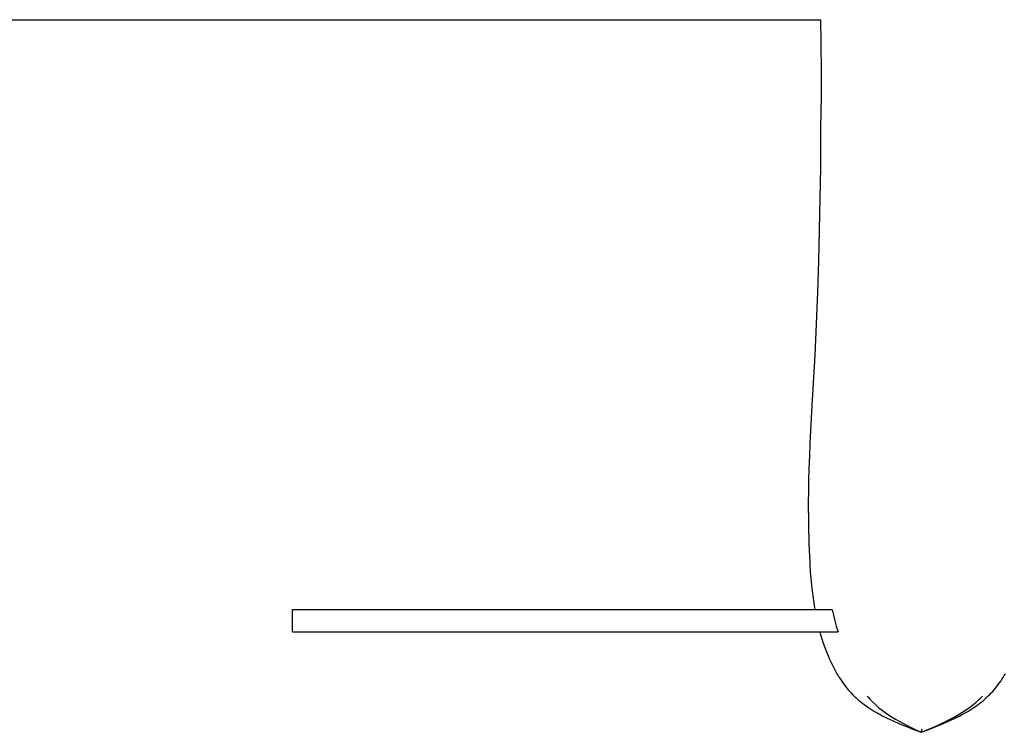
# Model space of a CAD drawing. Header units: millimetres. Extents: x -1528 to 1528, y -940 to 800.
# Tile 2 of 14: x -723 to -370, y -655 to -400. Entities that reach past the tile are written whole.
import ezdxf

# ---------------------------------------------------------------- set-up
doc = ezdxf.new("R2010")
doc.units = ezdxf.units.MM
doc.layers.add('VISIBLE', color=7, linetype='Continuous')

msp = doc.modelspace()

# ---------------------------------------------------------------- linework, layer by layer
at = {"layer": 'VISIBLE'}
for p, q in [((-964.09, -400.05), (-436.01, -400.05)), ((-436.01, -399.97), (-435.93, -407.93)), ((-435.93, -407.93), (-435.87, -419.16)), ((-435.87, -419.16), (-435.86, -430.38)), ((-435.9, -441.59), (-435.86, -430.38)), ((-435.99, -452.79), (-435.9, -441.59)), ((-436.15, -463.99), (-435.99, -452.79)), ((-436.37, -475.18), (-436.15, -463.99)), ((-436.67, -486.38), (-436.37, -475.18)), ((-437.04, -497.59), (-436.67, -486.38)), ((-437.25, -503.2), (-437.04, -497.59)), ((-437.49, -508.81), (-437.25, -503.2)), ((-437.75, -514.42), (-437.49, -508.81)), ((-438.03, -520.04), (-437.75, -514.42)), ((-439.02, -538.04), (-438.03, -520.04)), ((-439.27, -542.55), (-439.02, -538.04)), ((-439.5, -547.05), (-439.27, -542.55)), ((-439.71, -551.56), (-439.5, -547.05)), ((-439.91, -556.06), (-439.71, -551.56)), ((-440.07, -560.57), (-439.91, -556.06)), ((-440.21, -565.07), (-440.07, -560.57)), ((-440.3, -569.57), (-440.26, -567.32)), ((-440.26, -567.32), (-440.21, -565.07)), ((-440.34, -571.82), (-440.3, -569.57)), ((-440.36, -574.07), (-440.34, -571.82)), ((-440.36, -576.32), (-440.36, -574.07)), ((-440.36, -576.32), (-440.36, -578.57)), ((-440.36, -578.57), (-440.34, -580.82)), ((-440.34, -580.82), (-440.31, -583.06)), ((-440.31, -583.06), (-440.26, -585.31)), ((-440.26, -585.31), (-440.2, -587.55)), ((-440.2, -587.55), (-440.12, -589.8)), ((-440.12, -589.8), (-440.03, -592.04)), ((-440.03, -592.04), (-439.94, -593.8)), ((-439.94, -593.8), (-439.84, -595.56)), ((-439.84, -595.56), (-439.73, -597.32)), ((-439.73, -597.32), (-439.6, -599.08)), ((-439.6, -599.08), (-439.45, -600.84)), ((-439.45, -600.84), (-439.28, -602.59)), ((-439.28, -602.59), (-439.09, -604.35)), ((-439.09, -604.35), (-438.87, -606.1)), ((-438.87, -606.1), (-438.63, -607.85)), ((-438.63, -607.85), (-438.36, -609.6)), ((-438.36, -609.6), (-438.11, -611.04)), ((-625.05, -619.04), (-625.05, -611.04)), ((-625.05, -611.04), (-625.04, -611.04)), ((-625.05, -611.04), (-625.04, -611.04)), ((-625.05, -611.04), (-625.01, -611.04)), ((-625.04, -611.04), (-625.01, -611.04)), ((-625.01, -611.04), (-624.94, -611.04)), ((-625.01, -611.04), (-624.93, -611.04)), ((-624.94, -611.04), (-624.84, -611.04)), ((-624.93, -611.04), (-624.83, -611.04)), ((-624.84, -611.04), (-624.7, -611.04)), ((-624.83, -611.04), (-624.69, -611.04)), ((-624.7, -611.04), (-624.53, -611.04)), ((-624.69, -611.04), (-624.52, -611.04)), ((-624.53, -611.04), (-624.33, -611.04)), ((-624.52, -611.04), (-624.32, -611.04)), ((-624.33, -611.04), (-624.09, -611.04)), ((-624.32, -611.04), (-624.08, -611.04)), ((-624.09, -611.04), (-623.82, -611.04)), ((-624.08, -611.04), (-623.82, -611.04)), ((-623.82, -611.04), (-623.53, -611.04)), ((-623.82, -611.04), (-623.52, -611.04)), ((-623.53, -611.04), (-623.2, -611.04)), ((-623.52, -611.04), (-623.2, -611.04)), ((-623.2, -611.04), (-622.84, -611.04)), ((-623.2, -611.04), (-622.85, -611.04)), ((-622.85, -611.04), (-622.47, -611.04)), ((-622.84, -611.04), (-622.45, -611.05)), ((-622.47, -611.04), (-622.07, -611.04)), ((-622.45, -611.05), (-622.04, -611.05)), ((-622.07, -611.04), (-621.63, -611.04)), ((-622.04, -611.05), (-621.59, -611.05)), ((-621.63, -611.04), (-621.17, -611.04)), ((-621.59, -611.05), (-621.13, -611.05)), ((-621.17, -611.04), (-620.69, -611.04)), ((-621.13, -611.05), (-620.63, -611.05)), ((-620.69, -611.04), (-620.18, -611.04)), ((-620.63, -611.05), (-620.11, -611.05)), ((-620.18, -611.04), (-619.65, -611.04)), ((-620.11, -611.05), (-619.56, -611.05)), ((-619.65, -611.04), (-619.09, -611.04)), ((-619.56, -611.05), (-618.99, -611.05)), ((-619.09, -611.04), (-618.51, -611.04)), ((-618.99, -611.05), (-618.4, -611.05)), ((-618.51, -611.04), (-617.91, -611.04)), ((-618.4, -611.05), (-617.78, -611.05)), ((-617.91, -611.04), (-617.29, -611.04)), ((-617.78, -611.05), (-617.14, -611.05)), ((-617.29, -611.04), (-616.64, -611.04)), ((-617.14, -611.05), (-616.48, -611.05)), ((-616.64, -611.04), (-615.98, -611.04)), ((-616.48, -611.05), (-615.8, -611.05)), ((-615.98, -611.04), (-614.59, -611.04)), ((-615.8, -611.05), (-615.1, -611.05)), ((-615.1, -611.05), (-613.64, -611.05)), ((-614.59, -611.04), (-613.13, -611.04)), ((-613.64, -611.05), (-612.11, -611.05)), ((-613.13, -611.04), (-611.6, -611.04)), ((-612.11, -611.05), (-610.5, -611.05)), ((-611.6, -611.04), (-610.01, -611.04)), ((-610.5, -611.05), (-608.84, -611.05)), ((-610.01, -611.04), (-608.36, -611.04)), ((-608.84, -611.05), (-607.12, -611.05)), ((-608.36, -611.04), (-606.66, -611.04)), ((-607.12, -611.05), (-605.35, -611.05)), ((-606.66, -611.04), (-604.9, -611.04)), ((-605.35, -611.05), (-603.53, -611.05)), ((-604.9, -611.04), (-603.11, -611.04)), ((-603.53, -611.05), (-601.67, -611.05)), ((-603.11, -611.04), (-601.28, -611.04)), ((-601.67, -611.05), (-599.78, -611.05)), ((-601.28, -611.04), (-599.41, -611.04)), ((-599.78, -611.05), (-597.86, -611.05)), ((-599.41, -611.04), (-597.51, -611.04)), ((-597.86, -611.05), (-595.91, -611.05)), ((-597.51, -611.04), (-595.6, -611.04)), ((-595.91, -611.05), (-591.95, -611.05)), ((-595.6, -611.04), (-591.71, -611.04)), ((-591.95, -611.05), (-587.97, -611.05)), ((-591.71, -611.04), (-587.8, -611.03)), ((-587.97, -611.05), (-583.98, -611.05)), ((-587.8, -611.03), (-583.89, -611.03)), ((-583.98, -611.05), (-582.01, -611.05)), ((-583.89, -611.03), (-581.95, -611.03)), ((-582.01, -611.05), (-580.05, -611.05)), ((-581.95, -611.03), (-580.03, -611.03)), ((-580.05, -611.05), (-578.05, -611.05)), ((-580.03, -611.03), (-578.02, -611.03)), ((-578.05, -611.05), (-576.08, -611.05)), ((-578.02, -611.03), (-576.03, -611.03)), ((-576.08, -611.05), (-574.12, -611.05)), ((-576.03, -611.03), (-574.06, -611.03)), ((-574.12, -611.05), (-572.19, -611.05)), ((-574.06, -611.03), (-572.12, -611.03)), ((-572.19, -611.05), (-570.29, -611.06)), ((-572.12, -611.03), (-570.2, -611.03)), ((-570.29, -611.06), (-568.4, -611.06)), ((-570.2, -611.03), (-568.3, -611.03)), ((-568.4, -611.06), (-566.54, -611.06)), ((-568.3, -611.03), (-566.43, -611.03)), ((-566.54, -611.06), (-564.7, -611.06)), ((-566.43, -611.03), (-564.58, -611.03)), ((-564.7, -611.06), (-562.87, -611.06)), ((-564.58, -611.03), (-562.75, -611.03)), ((-562.87, -611.06), (-561.07, -611.06)), ((-562.75, -611.03), (-560.94, -611.03)), ((-561.07, -611.06), (-559.29, -611.06)), ((-560.94, -611.03), (-559.15, -611.03)), ((-559.29, -611.06), (-557.53, -611.06)), ((-559.15, -611.03), (-557.38, -611.03)), ((-557.53, -611.06), (-555.78, -611.06)), ((-557.38, -611.03), (-555.63, -611.03)), ((-555.78, -611.06), (-554.06, -611.06)), ((-555.63, -611.03), (-553.9, -611.03)), ((-554.06, -611.06), (-552.35, -611.06)), ((-553.9, -611.03), (-550.49, -611.03)), ((-552.35, -611.06), (-550.66, -611.06)), ((-550.66, -611.06), (-548.98, -611.06)), ((-550.49, -611.03), (-547.15, -611.03)), ((-548.98, -611.06), (-547.32, -611.06)), ((-547.32, -611.06), (-544.05, -611.06)), ((-547.15, -611.03), (-543.87, -611.03)), ((-544.05, -611.06), (-540.84, -611.06)), ((-543.87, -611.03), (-540.66, -611.03)), ((-540.84, -611.06), (-537.68, -611.06)), ((-540.66, -611.03), (-537.5, -611.03)), ((-537.68, -611.06), (-534.58, -611.06)), ((-537.5, -611.03), (-534.39, -611.03)), ((-534.58, -611.06), (-531.52, -611.06)), ((-534.39, -611.03), (-531.34, -611.03)), ((-531.52, -611.06), (-528.5, -611.06)), ((-531.34, -611.03), (-528.32, -611.03)), ((-528.5, -611.06), (-525.53, -611.06)), ((-528.32, -611.03), (-525.35, -611.03)), ((-525.53, -611.06), (-522.59, -611.06)), ((-525.35, -611.03), (-522.42, -611.03)), ((-522.59, -611.06), (-519.68, -611.06)), ((-522.42, -611.03), (-519.51, -611.03)), ((-519.68, -611.06), (-516.79, -611.06)), ((-519.51, -611.03), (-516.64, -611.03)), ((-516.79, -611.06), (-513.94, -611.06)), ((-516.64, -611.03), (-513.79, -611.03)), ((-513.94, -611.06), (-511.1, -611.06)), ((-513.79, -611.03), (-510.96, -611.03)), ((-511.1, -611.06), (-508.27, -611.06)), ((-510.96, -611.03), (-508.15, -611.03)), ((-508.27, -611.06), (-505.46, -611.06)), ((-508.15, -611.03), (-502.56, -611.03)), ((-505.46, -611.06), (-502.66, -611.06)), ((-502.66, -611.06), (-497.06, -611.06)), ((-502.56, -611.03), (-496.98, -611.03)), ((-497.06, -611.06), (-491.45, -611.06)), ((-496.98, -611.03), (-491.39, -611.03)), ((-491.45, -611.06), (-485.78, -611.06)), ((-491.39, -611.03), (-485.75, -611.03)), ((-485.78, -611.06), (-482.93, -611.06)), ((-485.75, -611.03), (-480.02, -611.03)), ((-482.93, -611.06), (-480.05, -611.06)), ((-480.05, -611.06), (-477.19, -611.06)), ((-480.02, -611.03), (-477.32, -611.03)), ((-477.32, -611.03), (-474.59, -611.03)), ((-477.19, -611.06), (-474.31, -611.06)), ((-474.59, -611.03), (-471.83, -611.03)), ((-474.31, -611.06), (-471.41, -611.06)), ((-471.83, -611.03), (-469.06, -611.03)), ((-471.41, -611.06), (-468.48, -611.06)), ((-469.06, -611.03), (-466.26, -611.03)), ((-468.48, -611.06), (-465.53, -611.06)), ((-466.26, -611.03), (-463.45, -611.03)), ((-465.53, -611.06), (-462.56, -611.06)), ((-463.45, -611.03), (-457.76, -611.03)), ((-462.56, -611.06), (-456.56, -611.06)), ((-457.76, -611.03), (-452, -611.03)), ((-456.56, -611.06), (-450.49, -611.06)), ((-452, -611.03), (-446.18, -611.03)), ((-450.49, -611.06), (-444.35, -611.06)), ((-446.18, -611.03), (-440.3, -611.03)), ((-444.35, -611.06), (-438.15, -611.06)), ((-440.3, -611.03), (-438.11, -611.03)), ((-438.15, -611.06), (-431.91, -611.06)), ((-438.11, -611.04), (-438.11, -611.04)), ((-438.11, -611.04), (-438.11, -611.04)), ((-438.11, -611.04), (-438.09, -611.04)), ((-438.09, -611.04), (-438.03, -611.04)), ((-438.03, -611.04), (-437.93, -611.05)), ((-437.93, -611.05), (-437.78, -611.05)), ((-437.78, -611.05), (-437.6, -611.05)), ((-437.6, -611.05), (-437.38, -611.05)), ((-437.38, -611.05), (-437.11, -611.05)), ((-437.11, -611.05), (-436.81, -611.05)), ((-436.81, -611.05), (-436.47, -611.05)), ((-436.47, -611.05), (-436.1, -611.05)), ((-436.1, -611.05), (-435.69, -611.05)), ((-435.69, -611.05), (-435.24, -611.05)), ((-435.24, -611.05), (-434.76, -611.05)), ((-434.76, -611.05), (-434.25, -611.05)), ((-434.25, -611.05), (-433.71, -611.05)), ((-433.71, -611.05), (-433.13, -611.05)), ((-433.13, -611.05), (-432.53, -611.05)), ((-432.53, -611.05), (-431.91, -611.06)), ((-431.91, -611.06), (-431.47, -613.08)), ((-431.47, -613.08), (-430.97, -615.09)), ((-430.97, -615.09), (-430.42, -617.08)), ((-625.05, -619.04), (-625.05, -619.04)), ((-625.05, -619.04), (-625.01, -619.04)), ((-625.01, -619.04), (-624.94, -619.04)), ((-624.94, -619.04), (-624.84, -619.04)), ((-624.84, -619.04), (-624.7, -619.04)), ((-624.7, -619.04), (-624.53, -619.04)), ((-624.53, -619.04), (-624.33, -619.04)), ((-624.33, -619.04), (-624.09, -619.04)), ((-624.09, -619.04), (-623.82, -619.04)), ((-623.82, -619.04), (-623.53, -619.05)), ((-623.53, -619.05), (-623.2, -619.05)), ((-623.2, -619.05), (-622.84, -619.05)), ((-622.84, -619.05), (-622.45, -619.05)), ((-622.45, -619.05), (-622.04, -619.05)), ((-622.04, -619.05), (-621.59, -619.05)), ((-621.59, -619.05), (-621.13, -619.05)), ((-621.13, -619.05), (-620.63, -619.05)), ((-620.63, -619.05), (-620.11, -619.05)), ((-620.11, -619.05), (-619.56, -619.05)), ((-619.56, -619.05), (-618.99, -619.05)), ((-618.99, -619.05), (-618.4, -619.05)), ((-618.4, -619.05), (-617.78, -619.05)), ((-617.78, -619.05), (-617.14, -619.05)), ((-617.14, -619.05), (-616.48, -619.05)), ((-616.48, -619.05), (-615.8, -619.05)), ((-615.8, -619.05), (-615.1, -619.05)), ((-615.1, -619.05), (-613.64, -619.05)), ((-613.64, -619.05), (-612.11, -619.05)), ((-612.11, -619.05), (-610.5, -619.05)), ((-610.5, -619.05), (-608.84, -619.05)), ((-608.84, -619.05), (-607.12, -619.05)), ((-607.12, -619.05), (-605.35, -619.05)), ((-605.35, -619.05), (-603.53, -619.05)), ((-603.53, -619.05), (-601.67, -619.05)), ((-601.67, -619.05), (-599.78, -619.05)), ((-599.78, -619.05), (-597.86, -619.05)), ((-597.86, -619.05), (-595.91, -619.05)), ((-595.91, -619.05), (-591.95, -619.05)), ((-591.95, -619.05), (-587.97, -619.05)), ((-587.97, -619.05), (-583.98, -619.05)), ((-583.98, -619.05), (-582.01, -619.05)), ((-582.01, -619.05), (-580.05, -619.05)), ((-580.05, -619.05), (-578.05, -619.05)), ((-578.05, -619.05), (-576.08, -619.06)), ((-576.08, -619.06), (-574.12, -619.06)), ((-574.12, -619.06), (-572.19, -619.06)), ((-572.19, -619.06), (-570.29, -619.06)), ((-570.29, -619.06), (-568.4, -619.06)), ((-568.4, -619.06), (-566.54, -619.06)), ((-566.54, -619.06), (-564.7, -619.06)), ((-564.7, -619.06), (-562.87, -619.06)), ((-562.87, -619.06), (-561.07, -619.06)), ((-561.07, -619.06), (-559.29, -619.06)), ((-559.29, -619.06), (-557.53, -619.06)), ((-557.53, -619.06), (-555.78, -619.06)), ((-555.78, -619.06), (-554.06, -619.06)), ((-554.06, -619.06), (-552.35, -619.06)), ((-552.35, -619.06), (-550.66, -619.06)), ((-550.66, -619.06), (-548.98, -619.06)), ((-548.98, -619.06), (-547.32, -619.06)), ((-547.32, -619.06), (-544.05, -619.06)), ((-544.05, -619.06), (-540.84, -619.06)), ((-540.84, -619.06), (-537.68, -619.06)), ((-537.68, -619.06), (-534.58, -619.06)), ((-534.58, -619.06), (-531.52, -619.06)), ((-531.52, -619.06), (-528.5, -619.06)), ((-528.5, -619.06), (-525.53, -619.06)), ((-525.53, -619.06), (-522.59, -619.06)), ((-522.59, -619.06), (-519.68, -619.06)), ((-519.68, -619.06), (-516.79, -619.06)), ((-516.79, -619.06), (-513.94, -619.06)), ((-513.94, -619.06), (-511.1, -619.06)), ((-511.1, -619.06), (-508.27, -619.06)), ((-508.27, -619.06), (-505.46, -619.06)), ((-505.46, -619.06), (-502.66, -619.06)), ((-502.66, -619.06), (-497.06, -619.06)), ((-497.06, -619.06), (-491.45, -619.06)), ((-491.45, -619.06), (-485.78, -619.06)), ((-485.78, -619.06), (-482.93, -619.06)), ((-482.93, -619.06), (-480.05, -619.06)), ((-480.05, -619.06), (-477.07, -619.06)), ((-477.07, -619.06), (-474.07, -619.06)), ((-474.07, -619.06), (-471.04, -619.06)), ((-471.04, -619.06), (-467.99, -619.06)), ((-467.99, -619.06), (-464.91, -619.06)), ((-464.91, -619.06), (-461.81, -619.06)), ((-461.81, -619.06), (-458.69, -619.06)), ((-458.69, -619.06), (-455.55, -619.06)), ((-455.55, -619.06), (-449.2, -619.06)), ((-449.2, -619.06), (-442.79, -619.06)), ((-442.79, -619.06), (-436.32, -619.06)), ((-436.32, -619.06), (-429.8, -619.06)), ((-436.31, -619.06), (-436.03, -620.04)), ((-436.03, -620.04), (-435.57, -621.58)), ((-430.42, -617.08), (-429.8, -619.06)), ((-429.81, -619.06), (-429.8, -619.06)), ((-435.57, -621.58), (-435.07, -623.11)), ((-435.07, -623.11), (-434.54, -624.63)), ((-434.54, -624.63), (-433.98, -626.13)), ((-433.98, -626.13), (-433.37, -627.63)), ((-433.37, -627.63), (-432.73, -629.1)), ((-432.73, -629.1), (-432.05, -630.55)), ((-432.05, -630.55), (-431.33, -631.97)), ((-431.33, -631.97), (-430.96, -632.68)), ((-430.96, -632.68), (-430.57, -633.37)), ((-430.57, -633.37), (-430.18, -634.06)), ((-430.18, -634.06), (-429.77, -634.73)), ((-370.29, -634.73), (-369.88, -634.06)), ((-429.77, -634.73), (-429.35, -635.4)), ((-429.35, -635.4), (-428.92, -636.06)), ((-428.92, -636.06), (-428.49, -636.71)), ((-428.49, -636.71), (-428.04, -637.35)), ((-428.04, -637.35), (-427.58, -637.98)), ((-372.48, -637.98), (-372.02, -637.35)), ((-372.02, -637.35), (-371.57, -636.71)), ((-371.57, -636.71), (-371.13, -636.06)), ((-371.13, -636.06), (-370.7, -635.4)), ((-370.7, -635.4), (-370.29, -634.73)), ((-427.58, -637.98), (-427.1, -638.6)), ((-427.1, -638.6), (-426.62, -639.2)), ((-426.62, -639.2), (-426.13, -639.8)), ((-426.13, -639.8), (-425.62, -640.38)), ((-425.62, -640.38), (-425.1, -640.95)), ((-425.1, -640.95), (-424.57, -641.5)), ((-375.48, -641.5), (-374.95, -640.95)), ((-374.95, -640.95), (-374.44, -640.38)), ((-374.44, -640.38), (-373.93, -639.8)), ((-373.93, -639.8), (-373.44, -639.2)), ((-373.44, -639.2), (-372.95, -638.6)), ((-372.95, -638.6), (-372.48, -637.98)), ((-424.57, -641.5), (-424.03, -642.05)), ((-424.03, -642.05), (-423.43, -642.62)), ((-423.43, -642.62), (-422.81, -643.18)), ((-422.81, -643.18), (-422.18, -643.72)), ((-422.18, -643.72), (-421.53, -644.25)), ((-421.53, -644.25), (-420.87, -644.76)), ((-420.87, -644.76), (-420.21, -645.26)), ((-419.39, -642.05), (-418.9, -642.63)), ((-418.9, -642.63), (-418.4, -643.19)), ((-418.4, -643.19), (-417.37, -644.26)), ((-417.37, -644.26), (-416.3, -645.27)), ((-381.56, -645.27), (-380.35, -644.26)), ((-380.35, -644.26), (-379.18, -643.18)), ((-379.85, -645.26), (-379.18, -644.76)), ((-379.18, -643.18), (-378.61, -642.63)), ((-379.18, -644.76), (-378.52, -644.25)), ((-378.61, -642.63), (-378.06, -642.05)), ((-378.52, -644.25), (-377.88, -643.72)), ((-377.88, -643.72), (-377.25, -643.18)), ((-377.25, -643.18), (-376.63, -642.62)), ((-376.63, -642.62), (-376.03, -642.04)), ((-376.03, -642.04), (-375.48, -641.5)), ((-420.21, -645.26), (-419.52, -645.75)), ((-419.52, -645.75), (-418.83, -646.22)), ((-418.83, -646.22), (-418.13, -646.69)), ((-418.13, -646.69), (-417.42, -647.13)), ((-417.42, -647.13), (-416.69, -647.57)), ((-416.69, -647.57), (-415.96, -648)), ((-416.3, -645.27), (-415.19, -646.23)), ((-415.96, -648), (-415.22, -648.41)), ((-415.22, -648.41), (-414.47, -648.82)), ((-415.19, -646.23), (-414.05, -647.14)), ((-414.05, -647.14), (-412.88, -648)), ((-412.88, -648), (-411.68, -648.83)), ((-386.81, -648.83), (-385.44, -648)), ((-385.59, -648.82), (-384.84, -648.42)), ((-385.44, -648), (-384.11, -647.14)), ((-384.84, -648.42), (-384.09, -648)), ((-384.11, -647.14), (-382.82, -646.23)), ((-384.09, -648), (-383.36, -647.57)), ((-383.36, -647.57), (-382.64, -647.13)), ((-382.82, -646.23), (-381.56, -645.27)), ((-382.64, -647.13), (-381.93, -646.69)), ((-381.93, -646.69), (-381.22, -646.22)), ((-381.22, -646.22), (-380.53, -645.75)), ((-380.53, -645.75), (-379.85, -645.26)), ((-414.47, -648.82), (-413.71, -649.22)), ((-413.71, -649.22), (-412.95, -649.61)), ((-412.95, -649.61), (-412.17, -649.99)), ((-412.17, -649.99), (-411.4, -650.36)), ((-411.68, -648.83), (-410.45, -649.61)), ((-411.4, -650.36), (-409.82, -651.08)), ((-410.45, -649.61), (-409.2, -650.36)), ((-409.82, -651.08), (-408.22, -651.78)), ((-409.2, -650.36), (-407.92, -651.09)), ((-408.22, -651.78), (-406.6, -652.46)), ((-407.92, -651.09), (-406.63, -651.78)), ((-406.63, -651.78), (-405.33, -652.46)), ((-394.01, -652.46), (-392.53, -651.78)), ((-393.45, -652.46), (-391.84, -651.78)), ((-392.53, -651.78), (-391.07, -651.09)), ((-391.84, -651.78), (-390.24, -651.08)), ((-391.07, -651.09), (-389.62, -650.36)), ((-390.24, -651.08), (-388.66, -650.36)), ((-389.62, -650.36), (-388.2, -649.61)), ((-388.66, -650.36), (-387.88, -649.99)), ((-388.2, -649.61), (-386.81, -648.83)), ((-387.88, -649.99), (-387.11, -649.61)), ((-387.11, -649.61), (-386.34, -649.22)), ((-386.34, -649.22), (-385.59, -648.82)), ((-406.6, -652.46), (-404.97, -653.12)), ((-405.33, -652.46), (-402.69, -653.77)), ((-404.97, -653.12), (-403.33, -653.77)), ((-403.33, -653.77), (-400.03, -655.05)), ((-402.69, -653.77), (-400.03, -655.05)), ((-400.03, -655.05), (-399.67, -653.77)), ((-400.03, -655.05), (-397.01, -653.77)), ((-400.03, -655.05), (-396.73, -653.77)), ((-400.03, -655.04), (-400.03, -655.05)), ((-397.01, -653.77), (-394.01, -652.46)), ((-396.73, -653.77), (-395.08, -653.12)), ((-395.08, -653.12), (-393.45, -652.46))]:
    msp.add_line(p, q, dxfattribs=at)

doc.saveas('drawing.dxf')
